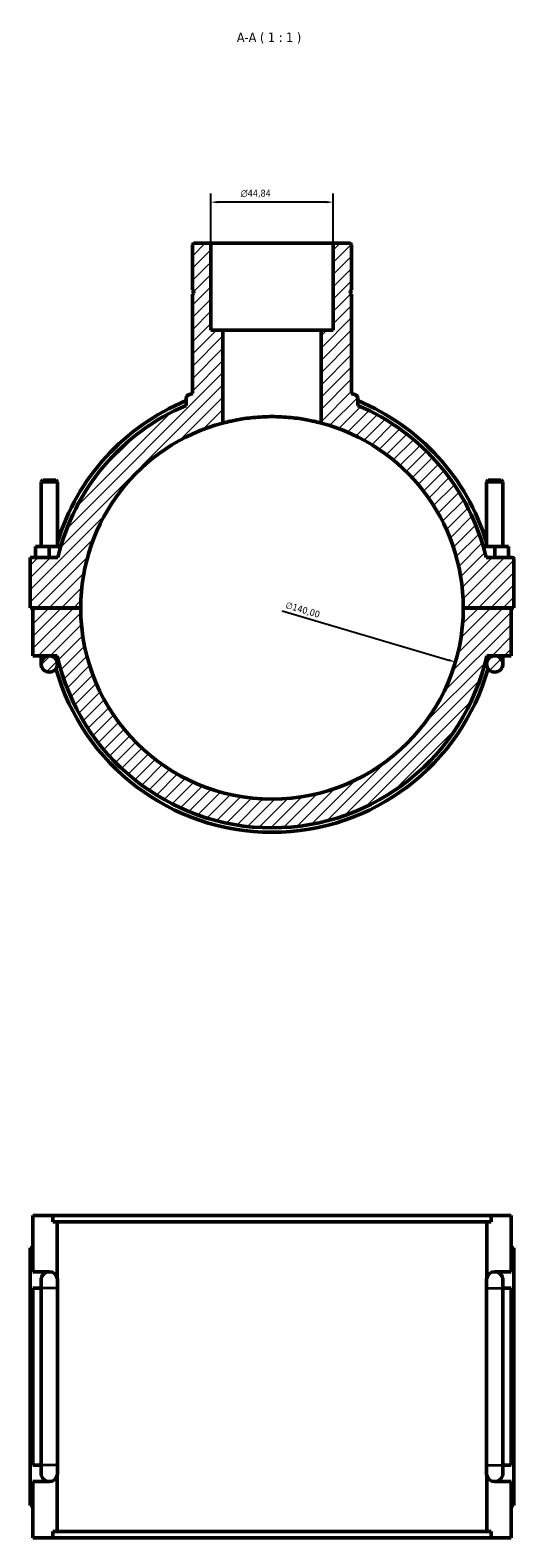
# Model space of a CAD drawing. Header units: millimetres. Extents: x 0 to 1061, y -188 to 1281.
# Tile 7 of 8: x 371 to 548, y 729 to 1281. Entities that reach past the tile are written whole.
import ezdxf

# ---------------------------------------------------------------- set-up
doc = ezdxf.new("R2010")
doc.units = ezdxf.units.MM
for name, color, linetype, lineweight in [('Dimension (ISO)', 7, 'Continuous', 25), ('Hatch (ISO)', 7, 'Continuous', 18), ('Symbol (ISO)', 7, 'Continuous', 25), ('Visible (ISO)', 7, 'Continuous', 50), ('Visible Narrow (ISO)', 7, 'Continuous', 35)]:
    doc.layers.add(name, color=color, linetype=linetype, lineweight=lineweight)
doc.styles.add('Label Text (ISO)', font='tahoma.ttf')
doc.styles.add('Note Text (ISO)', font='tahoma.ttf')
doc.dimstyles.new('Default (ISO)', dxfattribs={"dimtxt": 2.5, "dimasz": 2.5, "dimexe": 3.175, "dimexo": 0, "dimgap": 0.762, "dimtad": 1, "dimrnd": 1e-08, "dimzin": 0, "dimtxsty": 'Note Text (ISO)', "dimcen": 0.09, "dimdle": 10, "dimclrd": 256, "dimclre": 256, "dimclrt": 232, "dimazin": 0, "dimtfac": 1.40208, "dimtmove": 0, "dimatfit": 3, "dimfxl": 1, "dimtolj": 1, "dimtzin": 0, "dimlwd": -1, "dimlwe": -1, "dimarcsym": 0})

# ---------------------------------------------------------------- blocks, each defined once
blk = doc.blocks.new('*D9')
at = {"layer": 'Defpoints', "color": 0, "transparency": 16777216}
for p in [(437.5, 1218.31), (437.5, 1203.32), (482.35, 1203.32)]:
    blk.add_point(p, dxfattribs=at)
at = {"layer": 'Dimension (ISO)', "transparency": 16777216}
for p, q in [((437.5, 1203.32), (437.5, 1221.49)), ((482.35, 1203.32), (482.35, 1221.49)), ((479.85, 1218.31), (440, 1218.31))]:
    blk.add_line(p, q, dxfattribs=at)
for points in [[(440, 1218.73), (440, 1217.89), (437.5, 1218.31)], [(479.85, 1218.73), (479.85, 1217.89), (482.35, 1218.31)]]:
    blk.add_solid(points, dxfattribs=at)
at = {"layer": 'Dimension (ISO)', "color": 232, "true_color": 0xca0064, "transparency": 16777216, "insert": (448.44, 1222.83), "char_height": 2.5, "attachment_point": 1, "style": 'Note Text (ISO)'}
blk.add_mtext('\\A1;\\fAIGDT|b0|i0;\\H2.5000;\\ln\\fTahoma|b0|i0;\\H2.5000;44,84', dxfattribs=at)
blk = doc.blocks.new('*D15')
at = {"layer": 'Defpoints', "color": 0, "transparency": 16777216}
for p in [(392.78, 1089.62), (527.07, 1050.03)]:
    blk.add_point(p, dxfattribs=at)
at = {"layer": 'Dimension (ISO)', "transparency": 16777216}
blk.add_line((463.59, 1068.74), (524.67, 1050.73), dxfattribs=at)
blk.add_arc((459.93, 1069.82), 70, 340.9735, 0.0409, dxfattribs=at)
blk.add_solid([(524.79, 1051.13), (524.55, 1050.33), (527.07, 1050.03)], dxfattribs=at)
at = {"layer": 'Dimension (ISO)', "color": 232, "true_color": 0xca0064, "transparency": 16777216, "insert": (471.16, 1068.98), "char_height": 2.5, "attachment_point": 5, "rotation": 343.5723, "style": 'Note Text (ISO)'}
blk.add_mtext('\\A1;∅140,00', dxfattribs=at)

msp = doc.modelspace()

# ---------------------------------------------------------------- hatches: boundary and pattern name
at = {"layer": 'Hatch (ISO)'}
h = msp.add_hatch(dxfattribs=at)
h.set_pattern_fill('ANSI31', color=256, scale=25.4, style=0)
h.set_pattern_definition([(45, (0, 0), (-2.245064, 2.245064), [])])
edge = h.paths.add_edge_path()
edge.add_spline(control_points=[(429.39, 1147.776), (429.303, 1147.742), (429.219, 1147.699), (429.062, 1147.595), (428.99, 1147.535), (428.801, 1147.344), (428.703, 1147.196), (428.57, 1146.872), (428.536, 1146.699), (428.536, 1146.523)], knot_values=[-0.1614778, -0.1614778, -0.1614778, -0.1614778, -0.1332942, -0.1332942, -0.1051107, -0.1051107, -0.0525554, -0.0525554, 0, 0, 0, 0], degree=3, periodic=0)
edge.add_line((428.536, 1146.523), (428.536, 1143.951))
edge.add_ellipse((459.927, 1069.824), major_axis=(-31.391, 74.127), ratio=1, start_angle=0, end_angle=53.7621)
edge.add_line((381.582, 1088.324), (371.427, 1088.324))
edge.add_line((371.427, 1088.324), (371.427, 1069.874))
edge.add_line((371.427, 1069.874), (389.927, 1069.874))
edge.add_ellipse((459.927, 1069.824), major_axis=(-70, 0.05), ratio=1, start_angle=284.88902, end_angle=360, ccw=False)
edge.add_line((441.989, 1137.487), (441.989, 1171.524))
edge.add_line((441.989, 1171.524), (437.505, 1171.524))
edge.add_line((437.505, 1171.524), (437.505, 1203.324))
edge.add_line((437.505, 1203.324), (431.226, 1203.324))
edge.add_line((431.226, 1203.324), (430.778, 1202.876))
edge.add_line((430.778, 1202.876), (430.778, 1186.157))
edge.add_line((430.778, 1186.157), (431.278, 1185.657))
edge.add_line((431.278, 1185.657), (431.278, 1185.157))
edge.add_line((431.278, 1185.157), (430.778, 1184.657))
edge.add_line((430.778, 1184.657), (430.778, 1148.306))
edge.add_ellipse((459.927, 1069.824), major_axis=(-29.149, 78.482), ratio=1, start_angle=0, end_angle=1.01644)
edge = h.paths.add_edge_path()
edge.add_ellipse((547.927, 1087.824), major_axis=(0.5, 0), ratio=1, start_angle=0, end_angle=90)
edge.add_line((547.927, 1088.324), (538.273, 1088.324))
edge.add_ellipse((459.927, 1069.824), major_axis=(78.345, 18.5), ratio=1, start_angle=0, end_angle=53.7621)
edge.add_line((491.319, 1143.951), (491.319, 1146.523))
edge.add_ellipse((489.973, 1146.523), major_axis=(1.345, 0), ratio=1, start_angle=0, end_angle=68.6078)
edge.add_ellipse((459.927, 1069.824), major_axis=(30.537, 77.952), ratio=1, start_angle=0, end_angle=1.01644)
edge.add_line((489.077, 1148.306), (489.077, 1184.657))
edge.add_line((489.077, 1184.657), (488.577, 1185.157))
edge.add_line((488.577, 1185.157), (488.577, 1185.657))
edge.add_line((488.577, 1185.657), (489.077, 1186.157))
edge.add_line((489.077, 1186.157), (489.077, 1202.876))
edge.add_line((489.077, 1202.876), (488.628, 1203.324))
edge.add_line((488.628, 1203.324), (482.35, 1203.324))
edge.add_line((482.35, 1203.324), (482.35, 1171.524))
edge.add_line((482.35, 1171.524), (477.865, 1171.524))
edge.add_line((477.865, 1171.524), (477.865, 1137.487))
edge.add_ellipse((459.927, 1069.824), major_axis=(17.938, 67.663), ratio=1, start_angle=284.88902, end_angle=360, ccw=False)
edge.add_line((529.927, 1069.874), (548.427, 1069.874))
edge.add_line((548.427, 1069.874), (548.427, 1087.824))
edge = h.paths.add_edge_path()
edge.add_line((547.427, 1052.324), (547.427, 1069.774))
edge.add_line((547.427, 1069.774), (529.927, 1069.774))
edge.add_ellipse((459.927, 1069.824), major_axis=(70, -0.05), ratio=1, start_angle=180.08185, end_angle=360, ccw=False)
edge.add_line((389.927, 1069.774), (372.427, 1069.774))
edge.add_line((372.427, 1069.774), (372.427, 1052.324))
edge.add_line((372.427, 1052.324), (378.427, 1052.324))
edge.add_line((378.427, 1052.324), (381.352, 1052.324))
edge.add_ellipse((459.927, 1069.824), major_axis=(-78.575, -17.5), ratio=1, start_angle=0, end_angle=154.88828)
edge.add_line((538.502, 1052.324), (541.427, 1052.324))
edge.add_line((541.427, 1052.324), (547.427, 1052.324))
edge = h.paths.add_edge_path()
edge.add_ellipse((541.427, 1049.324), major_axis=(3, 0), ratio=1, start_angle=0, end_angle=360)
edge = h.paths.add_edge_path()
edge.add_ellipse((378.427, 1049.324), major_axis=(3, 0), ratio=1, start_angle=0, end_angle=360)

# ---------------------------------------------------------------- linework, layer by layer
at = {"layer": 'Visible (ISO)'}
for p, q in [((431.226, 1203.324), (430.778, 1202.876)), ((437.505, 1203.324), (431.226, 1203.324)), ((437.505, 1171.524), (437.505, 1203.324)), ((437.505, 1203.324), (482.35, 1203.324)), ((488.628, 1203.324), (482.35, 1203.324)), ((482.35, 1203.324), (482.35, 1171.524)), ((489.077, 1202.876), (488.628, 1203.324)), ((430.778, 1202.876), (430.778, 1186.157)), ((489.077, 1186.157), (489.077, 1202.876)), ((430.778, 1186.157), (431.278, 1185.657)), ((431.278, 1185.157), (430.778, 1184.657)), ((430.778, 1184.657), (430.778, 1148.306)), ((431.278, 1185.657), (431.278, 1185.157)), ((488.577, 1185.657), (489.077, 1186.157)), ((488.577, 1185.157), (488.577, 1185.657)), ((489.077, 1184.657), (488.577, 1185.157)), ((489.077, 1148.306), (489.077, 1184.657)), ((441.989, 1171.524), (437.505, 1171.524)), ((441.989, 1137.487), (441.989, 1171.524)), ((441.989, 1171.524), (477.865, 1171.524)), ((482.35, 1171.524), (477.865, 1171.524)), ((477.865, 1171.524), (477.865, 1137.487)), ((428.536, 1146.523), (428.536, 1143.951)), ((491.319, 1143.951), (491.319, 1146.523)), ((376.027, 1116.541), (375.427, 1115.941)), ((375.427, 1115.941), (381.427, 1115.941)), ((375.427, 1115.941), (375.427, 1092.324)), ((380.827, 1116.541), (376.027, 1116.541)), ((380.827, 1116.541), (381.427, 1115.941)), ((381.427, 1115.941), (381.427, 1092.324)), ((539.027, 1116.541), (538.427, 1115.941)), ((544.427, 1115.941), (538.427, 1115.941)), ((538.427, 1092.324), (538.427, 1115.941)), ((539.027, 1116.541), (543.827, 1116.541)), ((543.827, 1116.541), (544.427, 1115.941)), ((544.427, 1092.324), (544.427, 1115.941)), ((381.582, 1088.324), (371.427, 1088.324)), ((371.427, 1088.324), (371.427, 1069.874)), ((373.427, 1088.324), (373.427, 1092.324)), ((378.427, 1092.324), (373.427, 1092.324)), ((382.636, 1092.324), (378.427, 1092.324)), ((378.427, 1088.324), (378.427, 1092.324)), ((537.219, 1092.324), (541.427, 1092.324)), ((547.927, 1088.324), (538.273, 1088.324)), ((541.427, 1088.324), (541.427, 1092.324)), ((541.427, 1092.324), (546.427, 1092.324)), ((546.427, 1088.324), (546.427, 1092.324)), ((548.427, 1069.874), (548.427, 1087.824)), ((371.427, 1069.874), (389.927, 1069.874)), ((389.927, 1069.774), (372.427, 1069.774)), ((372.427, 1069.774), (372.427, 1052.324)), ((375.427, 1069.874), (375.427, 1069.774)), ((381.427, 1069.874), (381.427, 1069.774)), ((529.927, 1069.874), (548.427, 1069.874)), ((547.427, 1069.774), (529.927, 1069.774)), ((538.427, 1069.774), (538.427, 1069.874)), ((544.427, 1069.774), (544.427, 1069.874)), ((547.427, 1052.324), (547.427, 1069.774)), ((372.427, 1052.324), (378.427, 1052.324)), ((375.427, 1052.324), (375.427, 1049.324)), ((378.427, 1052.324), (381.352, 1052.324)), ((381.427, 1049.324), (381.427, 1051.991)), ((538.427, 1051.991), (538.427, 1049.324)), ((538.502, 1052.324), (541.427, 1052.324)), ((541.427, 1052.324), (547.427, 1052.324)), ((544.427, 1049.324), (544.427, 1052.324)), ((372.427, 826.882), (372.427, 847.482)), ((372.427, 847.482), (379.704, 847.482)), ((540.151, 847.482), (379.704, 847.482)), ((379.704, 845.122), (379.704, 847.482)), ((379.704, 845.122), (540.151, 845.122)), ((381.352, 824.548), (381.352, 845.122)), ((538.502, 824.548), (538.502, 845.122)), ((540.151, 847.482), (547.427, 847.482)), ((540.151, 847.482), (540.151, 845.122)), ((547.427, 826.882), (547.427, 847.482)), ((372.427, 835.682), (371.427, 835.682)), ((371.427, 741.282), (371.427, 835.682)), ((547.427, 835.682), (548.427, 835.682)), ((548.427, 741.282), (548.427, 835.682)), ((372.427, 826.882), (378.427, 826.882)), ((375.427, 823.882), (375.427, 820.882)), ((381.427, 820.882), (381.427, 823.864)), ((538.427, 823.864), (538.427, 820.882)), ((541.427, 826.882), (547.427, 826.882)), ((544.427, 820.882), (544.427, 823.882)), ((372.427, 756.082), (372.427, 820.882)), ((375.427, 820.882), (372.427, 820.882)), ((375.427, 756.082), (375.427, 820.882)), ((381.427, 756.082), (381.427, 820.882)), ((538.427, 820.882), (538.427, 756.082)), ((544.427, 820.882), (544.427, 756.082)), ((547.427, 820.882), (544.427, 820.882)), ((547.427, 756.082), (547.427, 820.882)), ((372.427, 756.082), (375.427, 756.082)), ((375.427, 756.082), (375.427, 753.082)), ((381.427, 753.101), (381.427, 756.082)), ((538.427, 756.082), (538.427, 753.101)), ((544.427, 753.082), (544.427, 756.082)), ((544.427, 756.082), (547.427, 756.082)), ((381.352, 731.842), (381.352, 752.417)), ((538.502, 731.842), (538.502, 752.417)), ((372.427, 729.482), (372.427, 750.082)), ((378.427, 750.082), (372.427, 750.082)), ((547.427, 750.082), (541.427, 750.082)), ((547.427, 729.482), (547.427, 750.082)), ((371.427, 741.282), (372.427, 741.282)), ((548.427, 741.282), (547.427, 741.282)), ((379.704, 729.482), (372.427, 729.482)), ((379.704, 731.842), (540.151, 731.842)), ((379.704, 729.482), (379.704, 731.842)), ((540.151, 729.482), (379.704, 729.482)), ((540.151, 731.842), (540.151, 729.482)), ((547.427, 729.482), (540.151, 729.482))]:
    msp.add_line(p, q, dxfattribs=at)
for centre in [(378.427, 1049.324), (541.427, 1049.324)]:
    msp.add_circle(centre, 3, dxfattribs=at)
for centre, radius, start, end in [((459.927, 1069.824), 83.72, 110.37576, 111.3922), ((459.927, 1069.824), 83.72, 68.6078, 69.62424), ((489.973, 1146.523), 1.345, 0, 68.6078), ((459.927, 1069.824), 82.11, 112.47686, 162.94714), ((459.927, 1069.824), 80.5, 112.95179, 166.7139), ((459.927, 1069.824), 82.11, 17.05286, 67.52314), ((459.927, 1069.824), 80.5, 13.2861, 67.04821), ((459.927, 1069.824), 70, 104.84809, 179.95907), ((459.927, 1069.824), 70, 0.04093, 75.15191), ((547.927, 1087.824), 0.5, 0, 90), ((459.927, 1069.824), 70, 180.04093, 359.95907), ((459.927, 1069.824), 80.5, 192.55586, 347.44414), ((459.927, 1069.824), 82.11, 195.7039, 344.2961), ((378.427, 823.882), 3, 90, 180), ((378.427, 823.882), 3, 12.82181, 90), ((541.427, 823.882), 3, 90, 167.17819), ((541.427, 823.882), 3, 0, 90), ((378.427, 753.082), 3, 180, 270), ((378.427, 753.082), 3, 270, 347.17819), ((541.427, 753.082), 3, 192.82181, 270), ((541.427, 753.082), 3, 270, 0)]:
    msp.add_arc(centre, radius, start, end, dxfattribs=at)
for points, knots in [([(429.39, 1147.776), (429.303, 1147.742), (429.219, 1147.699), (429.062, 1147.595), (428.99, 1147.535), (428.801, 1147.344), (428.703, 1147.196), (428.57, 1146.872), (428.536, 1146.699), (428.536, 1146.523)], [-0.16147779, -0.16147779, -0.16147779, -0.16147779, -0.13329425, -0.13329425, -0.10511071, -0.10511071, -0.05255535, -0.05255535, 0, 0, 0, 0]), ([(477.865, 1137.487), (477.865, 1137.487), (477.756, 1137.516), (477.3, 1137.634), (476.952, 1137.724), (476.036, 1137.947), (475.466, 1138.081), (474.15, 1138.367), (473.405, 1138.519), (471.818, 1138.811), (470.921, 1138.962), (468.967, 1139.245), (467.91, 1139.376), (465.702, 1139.594), (464.549, 1139.681), (462.227, 1139.796), (461.059, 1139.824), (458.796, 1139.824), (457.627, 1139.796), (455.306, 1139.681), (454.153, 1139.594), (451.945, 1139.376), (450.887, 1139.245), (448.933, 1138.962), (448.037, 1138.811), (446.45, 1138.519), (445.704, 1138.367), (444.389, 1138.081), (443.819, 1137.947), (442.902, 1137.724), (442.555, 1137.634), (442.098, 1137.516), (441.989, 1137.487), (441.989, 1137.487)], [0, 0, 0, 0, 0.3395143, 0.3395143, 0.6790286, 0.6790286, 1.0185428, 1.0185428, 1.3580571, 1.3580571, 1.6975188, 1.6975188, 2.0369805, 2.0369805, 2.3764423, 2.3764423, 2.715904, 2.715904, 3.0553657, 3.0553657, 3.3948274, 3.3948274, 3.7342891, 3.7342891, 4.0737508, 4.0737508, 4.4132651, 4.4132651, 4.7527794, 4.7527794, 5.0922937, 5.0922937, 5.4318079, 5.4318079, 5.4318079, 5.4318079]), ([(381.352, 824.548), (381.366, 824.487), (381.379, 824.422), (381.4, 824.289), (381.41, 824.212), (381.424, 824.05), (381.427, 823.963), (381.427, 823.879), (381.427, 823.876), (381.427, 823.873)], [0.997949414, 0.997949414, 0.997949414, 0.997949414, 1.023043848, 1.023043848, 1.047321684, 1.047321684, 1.071599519, 1.071599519, 1.072518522, 1.072518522, 1.072518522, 1.072518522]), ([(538.427, 823.873), (538.427, 823.876), (538.427, 823.879), (538.427, 823.963), (538.431, 824.05), (538.444, 824.212), (538.454, 824.289), (538.475, 824.422), (538.488, 824.487), (538.502, 824.548)], [1.070537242, 1.070537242, 1.070537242, 1.070537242, 1.071456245, 1.071456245, 1.095733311, 1.095733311, 1.120010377, 1.120010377, 1.145106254, 1.145106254, 1.145106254, 1.145106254]), ([(381.427, 753.092), (381.427, 753.088), (381.427, 753.085), (381.427, 753.001), (381.424, 752.915), (381.41, 752.752), (381.4, 752.676), (381.379, 752.542), (381.366, 752.478), (381.352, 752.417)], [1.070680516, 1.070680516, 1.070680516, 1.070680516, 1.071599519, 1.071599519, 1.095877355, 1.095877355, 1.120155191, 1.120155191, 1.145249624, 1.145249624, 1.145249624, 1.145249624]), ([(538.502, 752.417), (538.488, 752.478), (538.475, 752.542), (538.454, 752.676), (538.444, 752.752), (538.431, 752.915), (538.427, 753.001), (538.427, 753.085), (538.427, 753.088), (538.427, 753.092)], [0.997806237, 0.997806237, 0.997806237, 0.997806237, 1.022902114, 1.022902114, 1.04717918, 1.04717918, 1.071456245, 1.071456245, 1.072375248, 1.072375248, 1.072375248, 1.072375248])]:
    msp.add_open_spline(points, degree=3, knots=knots, dxfattribs=at)
for points in [[(381.427, 823.873), (381.427, 823.87), (381.427, 823.867), (381.427, 823.864)], [(538.427, 823.864), (538.427, 823.867), (538.427, 823.87), (538.427, 823.873)], [(381.427, 753.101), (381.427, 753.098), (381.427, 753.095), (381.427, 753.092)], [(538.427, 753.092), (538.427, 753.095), (538.427, 753.098), (538.427, 753.101)]]:
    msp.add_open_spline(points, degree=3, dxfattribs=at)
at = {"layer": 'Visible Narrow (ISO)'}
for p, q in [((381.39, 820.882), (375.464, 820.882)), ((538.464, 820.882), (544.39, 820.882)), ((381.39, 756.082), (375.464, 756.082)), ((538.464, 756.082), (544.39, 756.082))]:
    msp.add_line(p, q, dxfattribs=at)

# ---------------------------------------------------------------- texts
at = {"layer": 'Symbol (ISO)', "insert": (447.065, 1276.269), "char_height": 3.5, "attachment_point": 7, "style": 'Label Text (ISO)'}
msp.add_mtext('A-A ( 1 : 1 )', dxfattribs=at)

# ---------------------------------------------------------------- dimensions: what is measured, and where the dimension line sits
at = {"layer": 'Dimension (ISO)'}
dim = msp.add_linear_dim(base=(437.504797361, 1218.310525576), p1=(482.349797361, 1203.324001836), p2=(437.504797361, 1203.324001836), angle=180, text='\\fAIGDT|b0|i0;\\H2.5000;\\ln\\fTahoma|b0|i0;\\H2.5000;<>', dimstyle='Default (ISO)', override={"dimdec": 2, "dimtp": 0, "dimtm": 0, "dimtdec": 2, "dimtofl": 0, "dimatfit": 1}, dxfattribs=at)
dim.commit()
dim.dimension.update_dxf_attribs({"geometry": '*D9', "text_midpoint": (454.021797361, 1218.310525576), "dimtype": 160})
dim = msp.add_diameter_dim_2p(p1=(392.785, 1089.62), p2=(527.07, 1050.028), dimstyle='Default (ISO)', dxfattribs=at)
dim.commit()
dim.dimension.update_dxf_attribs({"geometry": '*D15', "text_midpoint": (470.491, 1066.709), "dimtype": 163})

doc.saveas('drawing.dxf')
